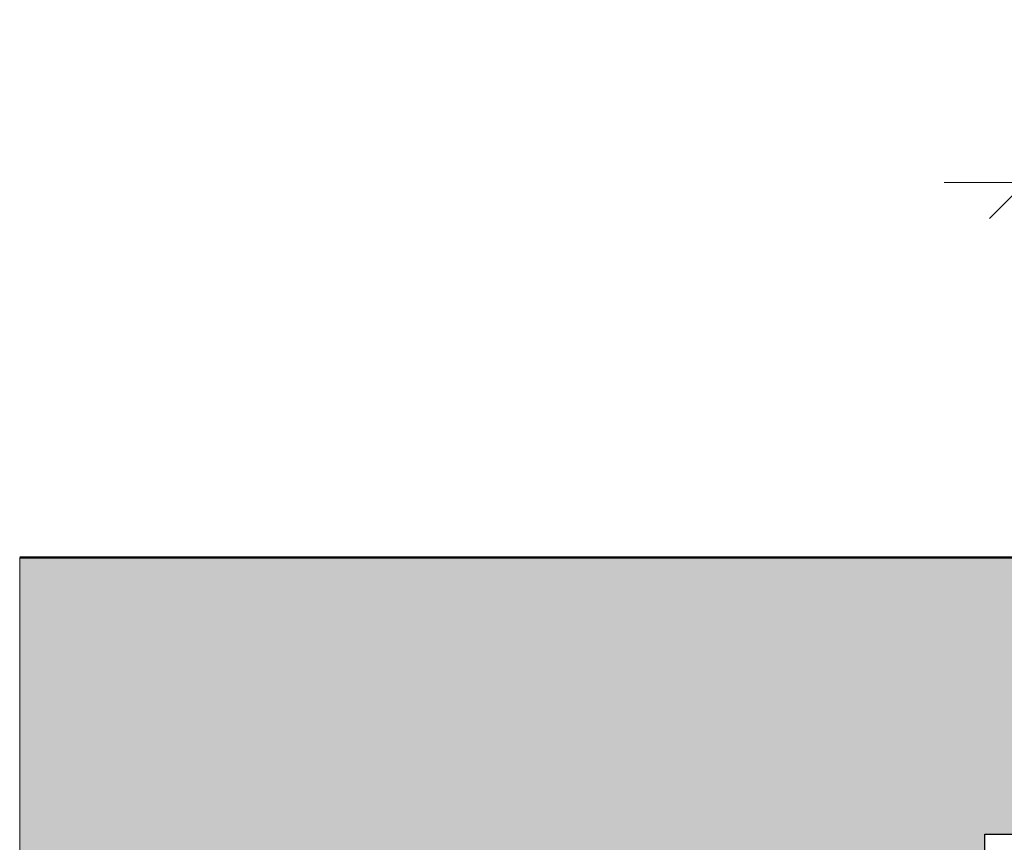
# Model space of a CAD drawing. Header units: millimetres. Extents: x -8.5 to 60.3, y 0 to 42.
# Tile 6 of 109: x 4 to 5.3, y 3.5 to 4.5. Entities that reach past the tile are written whole.
import ezdxf

# ---------------------------------------------------------------- set-up
doc = ezdxf.new("R2010")
doc.units = ezdxf.units.MM
doc.styles.add('Arial Narrow', font='ARIALN.TTF')
doc.dimstyles.new('Arch_Strakon_dimstyle', dxfattribs={"dimtxt": 11.25, "dimasz": 1, "dimexe": 1.25, "dimexo": 0.0625, "dimgap": 1, "dimtad": 0, "dimdec": 3, "dimzin": 12, "dimdsep": 46, "dimtxsty": 'Arial Narrow', "dimblk": 'Arrowhead_Tick', "dimsah": 1, "dimcen": 0, "dimse1": 1, "dimse2": 1, "dimclrd": 6, "dimclrt": 3, "dimazin": 0, "dimtfac": 1, "dimtdec": 4, "dimtmove": 0, "dimatfit": 3, "dimldrblk": 'NONE', "dimfxl": 1, "dimtvp": 1, "dimtolj": 1, "dimtzin": 0, "dimlwd": 13, "dimarcsym": 2})

# ---------------------------------------------------------------- blocks, each defined once
blk = doc.blocks.new('Arrowhead_Tick')
at = {"color": 0, "linetype": 'Continuous', "lineweight": -2, "ltscale": 0.5}
for p, q in [((0, 20), (0, -10)), ((-1, 0), (0, 0)), ((10, 0), (0, 0))]:
    blk.add_line(p, q, dxfattribs=at)
at = {"color": 2, "linetype": 'Continuous', "lineweight": 35, "ltscale": 0.5}
blk.add_line((4.42, 4.42), (-4.42, -4.42), dxfattribs=at)
blk = doc.blocks.new('*D400')
at = {"color": 6, "linetype": 'Continuous', "lineweight": 13}
blk.add_line((5.2938, 4.3414), (5.4038, 4.3414), dxfattribs=at)
at = {"layer": 'Defpoints', "color": 0}
for p in [(5.4138, 4.3414), (5.4138, 3.7836), (5.2838, 3.5408)]:
    blk.add_point(p, dxfattribs=at)
at = {"color": 6, "lineweight": 13, "xscale": 0.01, "yscale": 0.01, "zscale": 0.01}
blk.add_blockref('Arrowhead_Tick', (5.4138, 4.3414), dxfattribs=at)
at = {"color": 6, "lineweight": 13, "xscale": 0.01, "yscale": 0.01, "zscale": 0.01, "rotation": 180}
blk.add_blockref('Arrowhead_Tick', (5.2838, 4.3414), dxfattribs=at)
at = {"color": 3, "lineweight": 35, "insert": (5.3488, 4.4552), "char_height": 0.125, "attachment_point": 5, "style": 'Arial Narrow'}
blk.add_mtext('\\A1;65', dxfattribs=at)
blk = doc.blocks.new('_None')

msp = doc.modelspace()

# ---------------------------------------------------------------- hatches: boundary and pattern name
at = {"true_color": 0xceffce}
msp.add_hatch(color=254, dxfattribs=at).paths.add_polyline_path([(32.763764, 3.070824), (33.839741, 3.070824), (33.822644, 3.880824), (4.048116, 3.880824), (4.048116, 3.380824), (4.693765, 3.380824), (4.693765, 3.520824), (5.233765, 3.520824), (5.233765, 3.540824), (5.283765, 3.540824), (5.283765, 3.520824), (32.253765, 3.520824), (32.253765, 3.540824), (32.763764, 3.540824)])

# ---------------------------------------------------------------- linework, layer by layer
at = {"color": 4, "linetype": 'Continuous', "lineweight": 50}
msp.add_line((4.048116, 3.880824), (33.822644, 3.880824), dxfattribs=at)
at = {"color": 9, "linetype": 'Continuous', "lineweight": 0}
msp.add_line((4.048116, 3.880824), (4.048116, 3.380824), dxfattribs=at)
at = {"color": 3, "linetype": 'Continuous', "lineweight": 25}
for p, q in [((5.233765, 3.520824), (5.233765, 3.540824)), ((5.233765, 3.540824), (5.283765, 3.540824))]:
    msp.add_line(p, q, dxfattribs=at)

# ---------------------------------------------------------------- dimensions: what is measured, and where the dimension line sits
at = {"lineweight": 35}
dim = msp.add_linear_dim(base=(5.413765, 4.341397), p1=(5.283765, 3.540824), p2=(5.413765, 3.783576), text='65', dimstyle='Arch_Strakon_dimstyle', override={"dimscale": 0.01, "dimtxt": 12.5, "dimasz": 1, "dimgap": 5, "dimtad": 1, "dimjust": 0, "dimtih": 0, "dimtoh": 0, "dimdec": 3, "dimdsep": 46, "dimtxsty": 'Arial Narrow', "dimclrd": 6, "dimclrt": 3, "dimtix": 1, "dimtofl": 255, "dimtmove": 0, "dimatfit": 2, "dimfxl": 0, "dimfxlon": 0, "dimtvp": 40, "dimlwd": 13}, dxfattribs=at)
dim.commit()
dim.dimension.update_dxf_attribs({"geometry": '*D400', "text_midpoint": (5.348765, 4.341397), "dimtype": 160})

doc.saveas('drawing.dxf')
